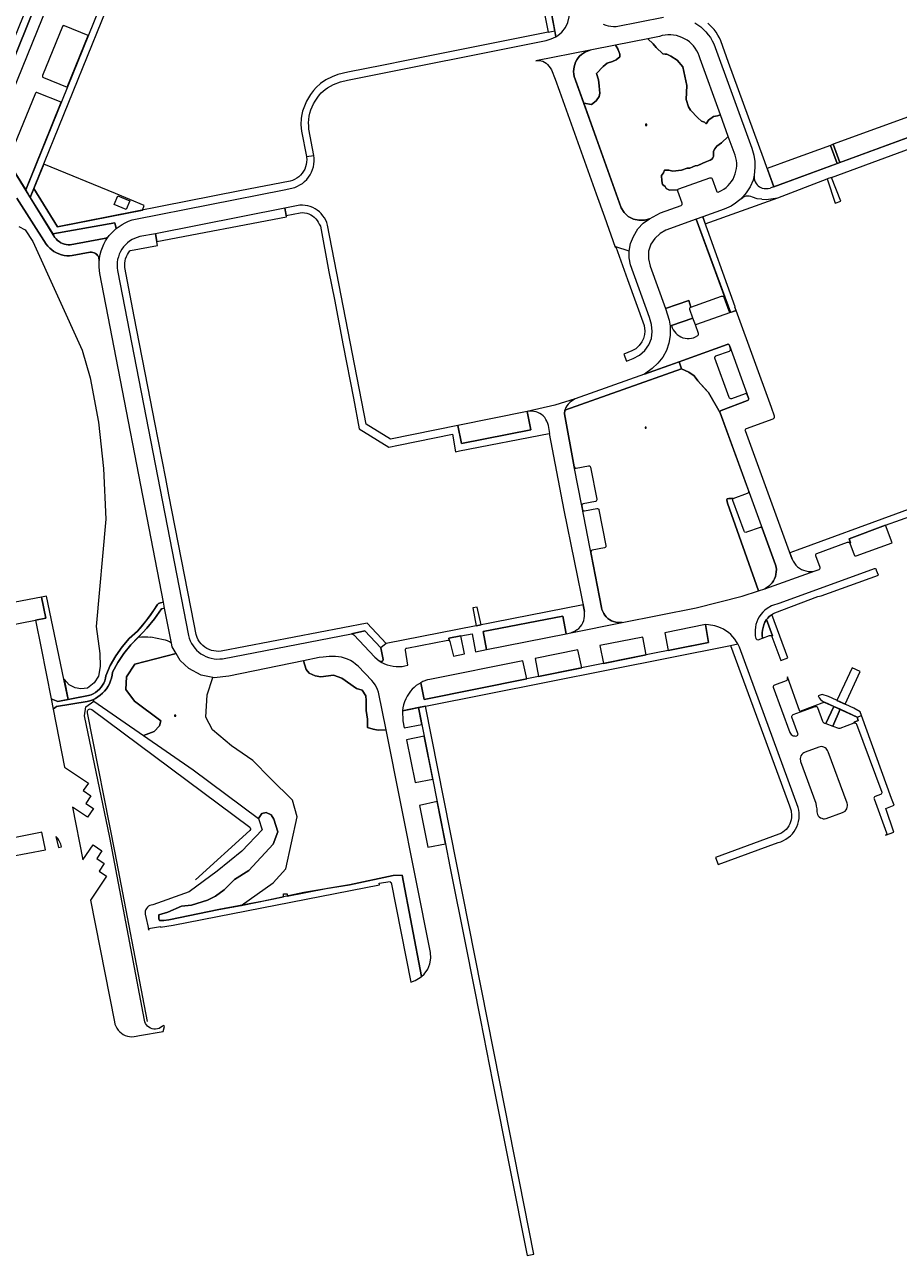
# Model space of a CAD drawing. Header units: metres. Extents: x 209813 to 223847, y 571801 to 587119.
# Tile 246 of 256: x 222779 to 223020, y 572695 to 573034. Entities that reach past the tile are written whole.
import ezdxf
from ezdxf.enums import TextEntityAlignment as Align

# ---------------------------------------------------------------- set-up
doc = ezdxf.new("R2010")
doc.units = ezdxf.units.M
for name, color, linetype, lineweight in [('B-RO-GK-BESCHOEIING-G', 8, 'GK-BESCHOEIING', 0), ('B-RO-GR-BEPLANTING_CULTUUR_HEESTERS-GV', 8, 'Continuous', 0), ('B-RO-GR-BEPLANTING_CULTUUR_ROOS-GV', 8, 'Continuous', 0), ('B-RO-GR-GROENVOORZIENING-GV', 8, 'Continuous', 0), ('B-RO-IE-MEUBILAIR_WEGMEUBILAIR-S', 8, 'Continuous', 0), ('B-RO-OG-TERREIN_CULTUURSCHEIDING-GV', 8, 'Continuous', 0), ('B-RO-VH-VERHARDING_HALFVERHARDING_SCHELP-GV', 8, 'Continuous', 0), ('B-RO-VH-VERHARDING_TEGEL-GV', 8, 'Continuous', 0)]:
    doc.layers.add(name, color=color, linetype=linetype, lineweight=lineweight)
doc.styles.add('NLCS-ISO', font='txt')
doc.linetypes.add('GK-BESCHOEIING', pattern='A,30,-5,[1,NLCS.shx,S=1,R=0,X=0,Y=0],-5', length=40)

# ---------------------------------------------------------------- blocks, each defined once
blk = doc.blocks.new('SIE-WEG_SPEELTOESTEL-SO')
at = {"flags": 128}
blk.add_lwpolyline([(-0.75, -0.75), (0.75, -0.75), (0.75, 0.75), (-0.75, 0.75)], close=True, dxfattribs=at)
at = {"style": 'NLCS-ISO'}
blk.add_text('SPT', height=0.45, dxfattribs=at).set_placement((0, 0), align=Align.MIDDLE_CENTER)

msp = doc.modelspace()

# ---------------------------------------------------------------- linework, layer by layer
at = {"layer": 'B-RO-GK-BESCHOEIING-G'}
for points in [[(222796.547, 572844.39, -0.7578243), (222797.676, 572845.281)], [(222841.191, 572812.891, -0.392853), (222841.244, 572811.978)]]:
    msp.add_lwpolyline(points, format="xyb", dxfattribs=at)
at = {"layer": 'B-RO-GK-BESCHOEIING-G', "flags": 128}
for points in [[(222797.676, 572845.281), (222841.191, 572812.891)], [(222813.049, 572759.372), (222804.132, 572805.824), (222796.547, 572844.39)], [(222841.244, 572811.978), (222826.211, 572798.399)]]:
    msp.add_lwpolyline(points, dxfattribs=at)
at = {"layer": 'B-RO-GR-BEPLANTING_CULTUUR_HEESTERS-GV', "flags": 128}
for points in [[(222933.167, 573012.102), (222935.256, 573011.811), (222936.541, 573012.751), (222937.324, 573014.005), (222937.512, 573014.882), (222937.418, 573015.822), (222937.387, 573016.888), (222937.199, 573018.548), (222936.635, 573020.303), (222938.483, 573022.277), (222939.611, 573023.186), (222941.021, 573023.593), (222942.087, 573024.063), (222943.027, 573024.909), (222943.089, 573025.661), (222942.807, 573026.382), (222942.212, 573027.573), (222941.881, 573028.102), (222934.867, 573026.706), (222933.609, 573026.256), (222933.027, 573025.927), (222932.485, 573025.533), (222931.992, 573025.081), (222931.554, 573024.575), (222931.176, 573024.022), (222930.864, 573023.431), (222930.621, 573022.807), (222930.45, 573022.16), (222930.354, 573021.498), (222930.335, 573020.829), (222930.391, 573020.162), (222930.523, 573019.506)], [(222950.753, 573029.868), (222952.223, 573028.434), (222953.069, 573027.463), (222954.887, 573025.74), (222955.545, 573025.646), (222956.007, 573025.653), (222957.049, 573025.113), (222958.804, 573023.953), (222960.402, 573022.105), (222961.467, 573017.029), (222961.342, 573013.175), (222961.968, 573011.106), (222962.47, 573010.229), (222964.506, 573008.067), (222965.509, 573007.158), (222966.324, 573006.876), (222966.825, 573006.469), (222967.42, 573007.503), (222968.862, 573008.506), (222969.959, 573008.662), (222970.738, 573008.942), (222965.134, 573024.371), (222964.904, 573025.133), (222964.606, 573025.87), (222964.241, 573026.577), (222963.814, 573027.248), (222963.327, 573027.877), (222962.785, 573028.459), (222962.192, 573028.99), (222961.553, 573029.464), (222960.873, 573029.877), (222960.159, 573030.227), (222959.415, 573030.51), (222958.649, 573030.724), (222957.867, 573030.868), (222957.074, 573030.939), (222956.279, 573030.938), (222955.487, 573030.864), (222954.704, 573030.718), (222953.939, 573030.502)], [(222972.911, 573002.937), (222971.004, 573001.244), (222969.755, 573000.29), (222969.167, 572999.556), (222968.874, 572998.896), (222968.8, 572998.162), (222968.8, 572997.501), (222968.653, 572997.061), (222968.359, 572996.694), (222967.919, 572996.473), (222965.862, 572995.666), (222964.539, 572995.006), (222963.805, 572994.859), (222963.144, 572994.639), (222962.336, 572994.272), (222961.601, 572994.272), (222959.985, 572993.684), (222957.634, 572993.391), (222956.532, 572993.684), (222955.357, 572993.684), (222955.063, 572992.95), (222954.549, 572992.216), (222954.622, 572990.749), (222954.842, 572989.721), (222955.577, 572989.207), (222955.797, 572988.693), (222956.679, 572988.18), (222959.023, 572988.302), (222959.142, 572988.46), (222959.314, 572988.56), (222967.799, 572991.604), (222967.993, 572991.632), (222968.182, 572991.584), (222968.339, 572991.467), (222968.438, 572991.298), (222969.621, 572988.005), (222969.694, 572987.866), (222969.808, 572987.76), (222970.101, 572987.684), (222971.022, 572988.101), (222971.671, 572988.495), (222972.279, 572988.948), (222972.842, 572989.456), (222973.355, 572990.014), (222973.814, 572990.619), (222974.213, 572991.263), (222974.551, 572991.943), (222974.823, 572992.65), (222975.028, 572993.381), (222975.163, 572994.127), (222975.227, 572994.883), (222975.22, 572995.641), (222975.143, 572996.396), (222974.994, 572997.139), (222974.777, 572997.866)], [(222804.198, 572987.241), (222784.471, 572995.354), (222781.745, 572988.62), (222788.222, 572978.111), (222811.697, 572982.735), (222812.135, 572983.976)], [(222808.173, 572985.241), (222807.18, 572982.89), (222803.857, 572984.291), (222804.847, 572986.642)], [(222850.811, 572983.211), (222815.241, 572976.223), (222815.641, 572974.047), (222851.267, 572980.894)], [(222957.318, 572950.909), (222963.172, 572952.984), (222962.3, 572955.344), (222962.277, 572955.538), (222962.324, 572955.727), (222962.436, 572955.887), (222962.618, 572956.003), (222962.019, 572957.804), (222955.581, 572955.659), (222956.659, 572952.439), (222956.892, 572950.758)], [(222960.067, 572939.034), (222962.038, 572938.114), (222963.495, 572937.095), (222964.514, 572935.712), (222966.918, 572933.092), (222967.428, 572932.51), (222970.653, 572926.945), (222970.623, 572927.135), (222970.666, 572927.323), (222970.776, 572927.48), (222970.938, 572927.585), (222978.216, 572930.314), (222978.379, 572930.417), (222978.491, 572930.574), (222978.538, 572930.76), (222978.512, 572930.951), (222978.144, 572931.959), (222978.034, 572932.093), (222977.885, 572932.182), (222977.715, 572932.215), (222977.544, 572932.189), (222973.799, 572930.805), (222973.604, 572930.785), (222973.415, 572930.84), (222973.261, 572930.962), (222973.163, 572931.132), (222969.228, 572941.928), (222969.202, 572942.116), (222969.243, 572942.301), (222969.347, 572942.46), (222969.501, 572942.571), (222973.272, 572943.927), (222973.435, 572944.028), (222973.545, 572944.184), (222973.552, 572944.558), (222973.229, 572945.453), (222973.162, 572945.593), (222973.052, 572945.704), (222972.912, 572945.772), (222972.757, 572945.791), (222972.605, 572945.758), (222959.344, 572940.977)], [(222898.473, 572923.422), (222899.443, 572918.491), (222918.576, 572922.205), (222917.518, 572927.259)], [(222977.887, 572894.04), (222977.692, 572894.014), (222977.501, 572894.062), (222977.342, 572894.179), (222977.238, 572894.346), (222974.15, 572902.787), (222974.126, 572902.98), (222974.173, 572903.169), (222974.284, 572903.329), (222973.068, 572903.332), (222972.631, 572903.259), (222972.468, 572902.932), (222972.7, 572902.082), (222981.212, 572877.926), (222982.94, 572878.495), (222983.51, 572878.81), (222984.041, 572879.189), (222984.523, 572879.626), (222984.952, 572880.116), (222985.322, 572880.653), (222985.627, 572881.229), (222985.863, 572881.836), (222986.028, 572882.466), (222986.119, 572883.112), (222986.134, 572883.763), (222986.074, 572884.412), (222985.94, 572885.049), (222982.245, 572895.185), (222982.132, 572895.308), (222981.986, 572895.389), (222981.821, 572895.419), (222981.656, 572895.394)], [(223016.192, 572895.965), (223006.159, 572892.266), (223006.575, 572891.098), (223006.358, 572891.016), (223007.525, 572887.836), (223007.623, 572887.673), (223007.776, 572887.56), (223007.961, 572887.514), (223008.145, 572887.541), (223017.972, 572891.122)], [(222906.375, 572861.765), (222928.297, 572866.115), (222927.322, 572870.982), (222905.444, 572866.725)], [(222982.335, 572864.925), (222984.289, 572865.654), (222984.478, 572865.678), (222984.662, 572865.627), (222984.813, 572865.51), (222984.906, 572865.343), (222985.044, 572865.578), (222983.434, 572869.997), (222982.994, 572869.264), (222982.695, 572868.583), (222982.47, 572867.875), (222982.319, 572867.147), (222982.247, 572866.407), (222982.252, 572865.664)], [(222877.253, 572862.257), (222872.852, 572866.962), (222869.176, 572866.115), (222869.518, 572866.033), (222869.864, 572865.816), (222875.619, 572859.685), (222876.807, 572858.64), (222877.297, 572858.469), (222877.558, 572858.489), (222877.727, 572858.569), (222877.849, 572858.71), (222877.903, 572858.889), (222877.88, 572859.074)], [(222900.262, 572860.555), (222899.277, 572865.518), (222896.001, 572864.886), (222896.082, 572864.265), (222896.246, 572863.971), (222897.288, 572859.944)], [(222863.04, 572859.819), (222861.428, 572859.706), (222860.272, 572859.576), (222855.944, 572858.679), (222856.756, 572856.243), (222857.56, 572855.261), (222859.168, 572854.547), (222860.776, 572854.279), (222864.223, 572854.705), (222866.548, 572853.871), (222870.542, 572851.009), (222872.092, 572850.592), (222873.105, 572849.042), (222873.254, 572847.731), (222873.254, 572844.959), (222873.552, 572842.604), (222873.582, 572840.339), (222875.176, 572839.852), (222876.516, 572839.584), (222878.703, 572839.684), (222876.606, 572850.052), (222876.354, 572850.746), (222876.045, 572851.417), (222875.681, 572852.059), (222875.264, 572852.668), (222874.798, 572853.241), (222870.991, 572857.215), (222870.336, 572857.778), (222869.634, 572858.282), (222868.891, 572858.722), (222868.113, 572859.096), (222867.305, 572859.4), (222866.473, 572859.633), (222865.624, 572859.792), (222864.765, 572859.876), (222863.901, 572859.885)], [(222999.09, 572841.728), (222999.248, 572841.599), (222999.431, 572841.508), (222999.772, 572841.388), (223001.986, 572846.128), (222999.43, 572847.255), (222992.62, 572844.758), (222989.173, 572854.227), (222989.137, 572853.815), (222989.152, 572853.621), (222989.103, 572853.432), (222988.995, 572853.27), (222988.84, 572853.152), (222985.642, 572851.983), (222985.485, 572851.885), (222985.368, 572851.742), (222985.304, 572851.568), (222985.3, 572851.383), (222989.873, 572838.968), (222990.222, 572838.41), (222990.479, 572838.202), (222990.775, 572838.055), (222991.097, 572837.977), (222991.428, 572837.972), (222991.752, 572838.039), (222991.897, 572838.108), (222992.012, 572838.219), (222992.086, 572838.362), (222992.111, 572838.52), (222992.084, 572838.678), (222990.442, 572843.202), (222990.423, 572843.393), (222990.47, 572843.579), (222990.579, 572843.737), (222990.735, 572843.848), (222996.865, 572846.081), (222997.051, 572846.115), (222997.236, 572846.076), (222997.392, 572845.969), (222997.495, 572845.81), (222998.878, 572842.073), (222998.965, 572841.889)], [(223008.356, 572843.163), (223003.742, 572845.315), (223001.662, 572840.713), (223003.259, 572840.136), (223003.459, 572840.11), (223003.66, 572840.13), (223007.577, 572841.564), (223007.523, 572841.778), (223008.701, 572842.208)], [(222994.078, 572833.546), (222993.716, 572833.383), (222993.392, 572833.153), (222993.12, 572832.864), (222992.908, 572832.528), (222992.766, 572832.157), (222992.698, 572831.766), (222992.795, 572830.981), (222996.968, 572819.483), (222997.139, 572818.708), (222997.239, 572817.921), (222997.266, 572817.128), (222997.468, 572816.36), (222997.675, 572816.019), (222997.944, 572815.724), (222998.265, 572815.487), (222998.625, 572815.316), (222999.012, 572815.217), (222999.41, 572815.194), (222999.806, 572815.249), (223004.364, 572816.933), (223004.727, 572817.098), (223005.049, 572817.333), (223005.319, 572817.626), (223005.525, 572817.968), (223005.66, 572818.343), (223005.717, 572818.737), (223005.695, 572819.135), (223005.594, 572819.521), (223000.368, 572833.635), (223000.242, 572833.967), (223000.059, 572834.27), (222999.823, 572834.535), (222999.543, 572834.753), (222999.228, 572834.916), (222998.889, 572835.02), (222998.537, 572835.06), (222998.183, 572835.036), (222997.839, 572834.947)], [(222844.51, 572816.679), (222843.569, 572815.232), (222844.615, 572812.189), (222839.009, 572806.277), (222832.237, 572800.809), (222824.503, 572795.126), (222814.496, 572791.492), (222814.091, 572791.436), (222813.703, 572791.306), (222813.345, 572791.109), (222813.03, 572790.849), (222812.766, 572790.536), (222812.564, 572790.18), (222812.431, 572789.794), (222812.37, 572789.39), (222812.384, 572788.981), (222813.366, 572784.538), (222813.285, 572785.038), (222816.618, 572785.579), (222816.657, 572785.338), (222820.141, 572785.87), (222876.907, 572797.027), (222876.841, 572797.492), (222879.873, 572797.923), (222879.916, 572797.618), (222880.077, 572797.65), (222885.482, 572770.188), (222886.761, 572770.706), (222888.11, 572771.5), (222888.503, 572771.817), (222883.182, 572799.649), (222880.696, 572799.569), (222868.637, 572796.981), (222856.042, 572794.928), (222844.966, 572792.519), (222832.639, 572790.198), (222818.883, 572787.342), (222817.543, 572787.164), (222816.382, 572787.164), (222816.114, 572787.699), (222816.203, 572788.77), (222818.615, 572789.484), (222822.367, 572791.18), (222825.136, 572791.448), (222829.513, 572792.786), (222831.746, 572793.857), (222834.158, 572795.642), (222837.016, 572798.498), (222840.946, 572800.997), (222847.646, 572808.226), (222848.896, 572811.618), (222847.815, 572815.072), (222847.1, 572816.322), (222845.671, 572816.946)], [(222768.714, 572808.499), (222770.316, 572803.862), (222785.006, 572806.615), (222783.974, 572811.492), (222783.601, 572811.432)], [(222787.809, 572810.288), (222788.505, 572807.271), (222789.357, 572807.431), (222789.167, 572808.211), (222788.952, 572808.752), (222788.675, 572809.263), (222788.338, 572809.738), (222787.947, 572810.169)]]:
    msp.add_lwpolyline(points, close=True, dxfattribs=at)
for points in [[(222810.48, 572865.156), (222808.424, 572863.062), (222806.517, 572860.709), (222804.844, 572858.185), (222803.42, 572855.513), (222803.312, 572854.703), (222803.131, 572853.906), (222802.88, 572853.129), (222802.56, 572852.377), (222802.174, 572851.657), (222801.726, 572850.974), (222801.218, 572850.334), (222800.655, 572849.741), (222800.041, 572849.202), (222799.382, 572848.72), (222798.682, 572848.298), (222797.951, 572847.944), (222798.265, 572847.534), (222811.948, 572838.106)], [(222811.948, 572838.106), (222814.876, 572839.245), (222816.376, 572840.745), (222816.749, 572842.169), (222809.432, 572847.549), (222807.035, 572850.743), (222807.245, 572854.246), (222809.516, 572857.776), (222820.898, 572860.659), (222819.807, 572862.538), (222819.615, 572863.531)], [(222817.427, 572864.482), (222813.982, 572865.192)]]:
    msp.add_lwpolyline(points, dxfattribs=at)
at = {"layer": 'B-RO-GR-BEPLANTING_CULTUUR_HEESTERS-GV'}
msp.add_lwpolyline([(222819.615, 572863.531, 0.1163052), (222817.427, 572864.482)], format="xyb", dxfattribs=at)
at = {"layer": 'B-RO-GR-BEPLANTING_CULTUUR_ROOS-GV', "flags": 128}
msp.add_lwpolyline([(222782.232, 572869.829), (222785.051, 572870.404), (222783.882, 572876.179), (222733.007, 572866.531), (222732.894, 572865.956), (222732.86, 572865.371), (222732.906, 572864.788), (222733.03, 572864.215), (222733.23, 572863.665), (222733.504, 572863.147), (222733.844, 572862.67), (222734.247, 572862.245), (222734.703, 572861.877), (222735.205, 572861.575), (222735.743, 572861.344), (222736.308, 572861.187), (222736.888, 572861.109), (222737.474, 572861.11), (222738.054, 572861.19)], close=True, dxfattribs=at)
at = {"layer": 'B-RO-GR-GROENVOORZIENING-GV', "flags": 128}
msp.add_lwpolyline([(222989.267, 572859.443), (222984.926, 572871.4), (222984.676, 572871.234), (222984.194, 572870.838), (222983.755, 572870.395), (222983.434, 572869.997), (222985.044, 572865.578), (222984.906, 572865.343), (222987.335, 572858.724)], close=True, dxfattribs=at)
at = {"layer": 'B-RO-OG-TERREIN_CULTUURSCHEIDING-GV', "flags": 128}
for points in [[(222766.615, 573000.94), (222769.188, 572999.522), (222770.594, 573002.269), (222771.702, 573004.958), (222795.104, 573062.8), (222798.169, 573068.591), (222798.806, 573069.885), (222799.019, 573070.576), (222799.158, 573071.285), (222799.222, 573072.004), (222799.21, 573072.726), (222799.122, 573073.443), (222798.96, 573074.147), (222798.724, 573074.829), (222798.418, 573075.484), (222798.045, 573076.102), (222797.609, 573076.678), (222797.146, 573076.287), (222768.862, 573006.348)], [(222924.341, 573036.35), (222925.452, 573030.403), (222925.997, 573030.775), (222927.083, 573031.715), (222928.075, 573032.937), (222928.75, 573034.354), (222929.133, 573035.863), (222929.278, 573037.333)], [(222784.424, 573019.159), (222790.945, 573016.518), (222796.73, 573030.801), (222790.222, 573033.435), (222790.053, 573033.48), (222789.879, 573033.461), (222789.724, 573033.381), (222789.607, 573033.251), (222784.164, 573019.788), (222784.135, 573019.605), (222784.173, 573019.423), (222784.274, 573019.268)], [(222959.004, 572987.913), (222958.974, 572988.109), (222959.013, 572988.261), (222956.679, 572988.18), (222955.797, 572988.693), (222955.577, 572989.207), (222954.842, 572989.721), (222954.622, 572990.749), (222954.549, 572992.216), (222955.063, 572992.95), (222955.357, 572993.684), (222956.532, 572993.684), (222957.634, 572993.391), (222959.985, 572993.684), (222961.601, 572994.272), (222962.336, 572994.272), (222963.144, 572994.639), (222963.805, 572994.859), (222964.539, 572995.006), (222966.743, 572996.033), (222967.919, 572996.473), (222968.359, 572996.694), (222968.653, 572997.061), (222968.8, 572997.501), (222968.8, 572998.162), (222968.874, 572998.896), (222969.167, 572999.556), (222969.755, 573000.29), (222971.004, 573001.244), (222972.911, 573002.937), (222970.738, 573008.942), (222969.959, 573008.662), (222968.862, 573008.506), (222967.42, 573007.503), (222966.825, 573006.469), (222966.324, 573006.876), (222965.509, 573007.158), (222964.506, 573008.067), (222962.47, 573010.229), (222961.968, 573011.106), (222961.342, 573013.175), (222961.467, 573017.029), (222960.402, 573022.105), (222958.804, 573023.953), (222957.049, 573025.113), (222956.007, 573025.653), (222955.545, 573025.646), (222954.887, 573025.74), (222953.069, 573027.463), (222952.223, 573028.434), (222950.753, 573029.868), (222941.881, 573028.102), (222942.463, 573027.103), (222942.807, 573026.382), (222943.089, 573025.661), (222943.027, 573024.909), (222942.087, 573024.063), (222941.021, 573023.593), (222939.611, 573023.186), (222938.483, 573022.277), (222936.635, 573020.303), (222937.199, 573018.548), (222937.387, 573016.888), (222937.418, 573015.822), (222937.512, 573014.882), (222937.324, 573014.005), (222936.541, 573012.751), (222935.256, 573011.811), (222933.167, 573012.102), (222936.57, 573002.573), (222943.464, 572983.379), (222944.234, 572982.036), (222945.39, 572980.971), (222946.772, 572980.259), (222948.3, 572979.943), (222949.857, 572979.953), (222951.231, 572980.34), (222954.228, 572981.981), (222959.899, 572984.017), (222960.174, 572984.241), (222960.227, 572984.413), (222960.211, 572984.593)], [(222782.759, 573015.026), (222782.597, 573015.068), (222782.43, 573015.05), (222782.281, 573014.975), (222782.167, 573014.852), (222776.287, 573000.313), (222775.294, 572998.485), (222775.16, 572997.907), (222775.09, 572997.319), (222775.085, 572996.726), (222775.145, 572996.136), (222775.27, 572995.556), (222775.458, 572994.993), (222775.706, 572994.455), (222779.507, 572988.28), (222789.28, 573012.406)], [(223037.439, 573008.194), (223038.23, 573008.287), (223039.312, 573008.206), (223038.898, 573014.379), (223001.81, 573000.811), (223003.604, 572995.802), (223033.861, 573006.919), (223036.689, 573007.975)], [(222983.62, 572994.135), (222985.422, 572989.118), (223002.848, 572995.524), (223001.024, 573000.522), (222990.097, 572996.508)], [(222787.552, 572975.212), (222787.881, 572974.774), (222788.261, 572974.378), (222788.685, 572974.031), (222789.147, 572973.737), (222789.642, 572973.5), (222790.161, 572973.324), (222790.697, 572973.212), (222791.243, 572973.164), (222791.791, 572973.182), (222801.147, 572974.915), (222801.541, 572975.021), (222801.91, 572975.195), (222802.526, 572975.725), (222803.75, 572977.039), (222804.426, 572977.63), (222804.075, 572979.248), (222786.98, 572976.14)], [(222964.046, 572980.195), (222955.746, 572977.19), (222954.158, 572976.262), (222952.688, 572974.872), (222951.632, 572973.345), (222950.956, 572971.363), (222950.916, 572969.276), (222951.412, 572967.252), (222955.581, 572955.659), (222962.019, 572957.804), (222962.618, 572956.003), (222971.069, 572959.04), (222971.262, 572959.067), (222971.451, 572959.02), (222971.609, 572958.905), (222971.712, 572958.74), (222973.07, 572954.979), (222973.165, 572954.81), (222973.395, 572954.669)], [(222936.73, 572903.154), (222936.74, 572902.961), (222936.676, 572902.777), (222936.548, 572902.632), (222936.374, 572902.546), (222932.961, 572901.89), (222932.788, 572901.809), (222932.656, 572901.671), (222932.581, 572901.496), (222932.574, 572901.305), (222932.757, 572900.326), (222932.898, 572900.045), (222933.029, 572899.954), (222933.182, 572899.91), (222933.341, 572899.919), (222936.716, 572900.582), (222936.911, 572900.579), (222937.092, 572900.505), (222937.233, 572900.37), (222937.316, 572900.193), (222939.213, 572890.373), (222939.219, 572890.18), (222939.155, 572889.997), (222939.03, 572889.85), (222938.86, 572889.758), (222935.43, 572889.089), (222935.253, 572889.014), (222935.119, 572888.876), (222935.053, 572888.505), (222937.984, 572873.38), (222938.126, 572872.795), (222938.335, 572872.23), (222938.608, 572871.694), (222938.942, 572871.194), (222939.333, 572870.735), (222939.774, 572870.326), (222940.26, 572869.971), (222940.784, 572869.675), (222941.339, 572869.442), (222941.917, 572869.275), (222942.511, 572869.177), (222943.713, 572869.192), (222964.086, 572873.22), (222976.684, 572876.47), (222981.212, 572877.926), (222972.7, 572902.082), (222972.468, 572902.932), (222972.631, 572903.259), (222973.068, 572903.332), (222974.284, 572903.329), (222978.216, 572904.778), (222978.384, 572904.869), (222978.502, 572905.019), (222978.551, 572905.204), (222978.523, 572905.393), (222970.653, 572926.945), (222967.428, 572932.51), (222966.408, 572933.602), (222964.514, 572935.712), (222963.495, 572937.095), (222962.038, 572938.114), (222960.067, 572939.034), (222927.934, 572927.609), (222927.787, 572926.613), (222930.471, 572912.074), (222930.624, 572911.805), (222930.757, 572911.722), (222930.909, 572911.686), (222931.065, 572911.702), (222934.41, 572912.369), (222934.603, 572912.372), (222934.785, 572912.305), (222934.93, 572912.178), (222935.02, 572912.006)], [(222783.882, 572876.179), (222785.051, 572870.404), (222782.232, 572869.829), (222783.769, 572862.159), (222786.501, 572848.244), (222788.315, 572847.469), (222791.235, 572848.023), (222790.037, 572853.647), (222785.249, 572876.448)], [(222966.615, 572868.682), (222955.465, 572866.4), (222956.4, 572861.497), (222967.467, 572863.718)], [(222937.549, 572862.86), (222938.516, 572857.916), (222950.328, 572860.29), (222949.345, 572865.187)], [(222811.948, 572838.106), (222825.631, 572828.679), (222843.569, 572815.232), (222844.51, 572816.679), (222845.671, 572816.946), (222847.1, 572816.322), (222847.815, 572815.072), (222848.896, 572811.618), (222847.646, 572808.226), (222840.946, 572800.997), (222837.016, 572798.498), (222834.158, 572795.642), (222831.746, 572793.857), (222829.513, 572792.786), (222825.136, 572791.448), (222822.367, 572791.18), (222818.615, 572789.484), (222816.203, 572788.77), (222816.114, 572787.699), (222816.382, 572787.164), (222817.543, 572787.164), (222818.883, 572787.342), (222832.639, 572790.198), (222838.802, 572791.359), (222847.664, 572797.587), (222851.103, 572801.443), (222854.21, 572815.722), (222852.952, 572820.334), (222846.913, 572826.286), (222842.048, 572831.233), (222836.177, 572835.257), (222830.892, 572839.7), (222829.131, 572843.138), (222829.466, 572849.342), (222831.033, 572854.074), (222827.82, 572854.74), (222824.46, 572856.59), (222821.99, 572858.78), (222820.898, 572860.659), (222809.516, 572857.776), (222807.245, 572854.246), (222807.035, 572850.743), (222809.432, 572847.549), (222816.749, 572842.169), (222816.376, 572840.745), (222814.876, 572839.245)], [(222916.37, 572858.65), (222890.731, 572853.559), (222890.092, 572853.397), (222888.857, 572852.94), (222888.267, 572852.647), (222889.178, 572848.059), (222917.443, 572853.716)], [(222931.494, 572861.662), (222919.732, 572859.325), (222920.636, 572854.344), (222932.589, 572856.722)], [(222797.366, 572792.809), (222803.933, 572759.269), (222804.087, 572758.671), (222804.313, 572758.097), (222804.609, 572757.555), (222804.969, 572757.053), (222805.387, 572756.599), (222805.858, 572756.2), (222806.375, 572755.862), (222806.929, 572755.59), (222807.513, 572755.388), (222808.117, 572755.26), (222808.732, 572755.206), (222809.349, 572755.229), (222809.958, 572755.328), (222810.808, 572755.545), (222817.395, 572756.694), (222817.712, 572757.982), (222817.386, 572758.326), (222817.04, 572757.99), (222816.645, 572757.713), (222816.211, 572757.503), (222815.749, 572757.365), (222815.271, 572757.303), (222814.789, 572757.319), (222814.316, 572757.412), (222813.864, 572757.58), (222813.444, 572757.818), (222813.068, 572758.121), (222812.746, 572758.479), (222812.486, 572758.885), (222812.294, 572759.327), (222812.175, 572759.795), (222802.66, 572810.063), (222795.662, 572843.49), (222796.107, 572846.018), (222798.265, 572847.534), (222797.951, 572847.944), (222797.183, 572847.652), (222796.396, 572847.431), (222787.993, 572846.135), (222787.062, 572845.386), (222790.194, 572829.435), (222796.763, 572825.025), (222795.372, 572822.947), (222797.439, 572821.496), (222796.101, 572819.435), (222798.179, 572818.032), (222796.52, 572815.594), (222792.37, 572818.35), (222795.206, 572803.862), (222798.11, 572808.03), (222800.494, 572806.356), (222799.085, 572804.271), (222801.139, 572802.87), (222799.719, 572800.788), (222801.771, 572799.381)], [(222888.553, 572841.102), (222887.64, 572845.79), (222883.222, 572844.925), (222883.318, 572842.179), (222883.706, 572840.229)], [(222884.349, 572836.897), (222886.675, 572825.17), (222891.552, 572826.071), (222889.203, 572837.939)], [(222892.773, 572819.934), (222887.937, 572818.866), (222890.206, 572807.421), (222895.086, 572808.291)]]:
    msp.add_lwpolyline(points, close=True, dxfattribs=at)
for points in [[(222777.593, 572978.173), (222779.406, 572977.247), (222781.515, 572974.092), (222795.029, 572944.168), (222797.277, 572936.58), (222799.534, 572924.357), (222800.942, 572911.635), (222801.61, 572897.63), (222798.866, 572868.136), (222799.919, 572860.635), (222800.01, 572857.071), (222799.539, 572854.43), (222798.346, 572852.633), (222796.554, 572851.176), (222794.727, 572850.924), (222793.147, 572851.271), (222791.485, 572852.067), (222790.085, 572853.595), (222791.235, 572848.023), (222796.838, 572849.108), (222797.497, 572849.328), (222798.129, 572849.617), (222798.727, 572849.972), (222799.284, 572850.387), (222799.794, 572850.859), (222800.251, 572851.382), (222800.65, 572851.951), (222800.987, 572852.559), (222801.258, 572853.198), (222801.459, 572853.863), (222801.589, 572854.546), (222802.798, 572857.339), (222804.286, 572859.994), (222806.037, 572862.483), (222808.033, 572864.781), (222810.252, 572866.863), (222812.65, 572869.648), (222814.804, 572872.625), (222815.785, 572874.179), (222816.028, 572874.398), (222816.314, 572874.556), (222816.628, 572874.645), (222817.436, 572874.779), (222799.909, 572965.292), (222799.711, 572967.025), (222799.762, 572968.841), (222799.656, 572969.532), (222799.518, 572969.9), (222799.315, 572970.237), (222799.056, 572970.533), (222798.748, 572970.778), (222798.402, 572970.964), (222798.028, 572971.085), (222797.638, 572971.137), (222797.245, 572971.119), (222792.334, 572970.2), (222791.586, 572970.139), (222790.835, 572970.152), (222790.089, 572970.239), (222789.355, 572970.4), (222788.641, 572970.632), (222787.954, 572970.934), (222787.299, 572971.302), (222786.684, 572971.733), (222786.115, 572972.222), (222785.597, 572972.766), (222785.135, 572973.358), (222777.109, 572986.037)], [(222819.615, 572863.531), (222817.745, 572873.18), (222816.926, 572873.004), (222814.989, 572870.259), (222812.859, 572867.66), (222811.755, 572866.452)], [(222811.755, 572866.452), (222810.48, 572865.156)], [(222838.802, 572791.359), (222850.444, 572793.716), (222850.444, 572794.567), (222851.444, 572794.567), (222851.444, 572793.933), (222862.206, 572795.999), (222868.637, 572796.981), (222880.696, 572799.569), (222883.182, 572799.649), (222888.503, 572771.817), (222889.225, 572772.398), (222890.206, 572773.807), (222890.797, 572775.266), (222891.001, 572776.848), (222890.909, 572778.407), (222878.703, 572839.684), (222876.516, 572839.584), (222875.176, 572839.852), (222873.582, 572840.339), (222873.552, 572842.604), (222873.254, 572844.959), (222873.254, 572847.731), (222873.105, 572849.042), (222872.092, 572850.592), (222870.542, 572851.009), (222866.548, 572853.871), (222864.223, 572854.705), (222860.776, 572854.279), (222859.168, 572854.547), (222857.56, 572855.261), (222856.756, 572856.243), (222855.944, 572858.679), (222835.43, 572854.43), (222831.39, 572854), (222831.033, 572854.074)]]:
    msp.add_lwpolyline(points, dxfattribs=at)
at = {"layer": 'B-RO-OG-TERREIN_CULTUURSCHEIDING-GV'}
msp.add_lwpolyline([(222810.48, 572865.156, -0.071969), (222813.982, 572865.192)], format="xyb", dxfattribs=at)
at = {"layer": 'B-RO-VH-VERHARDING_HALFVERHARDING_SCHELP-GV', "flags": 128}
msp.add_lwpolyline([(222810.547, 572865.221), (222812.859, 572867.66), (222814.989, 572870.259), (222816.926, 572873.004), (222817.745, 572873.18), (222817.436, 572874.779), (222816.628, 572874.645), (222816.314, 572874.556), (222816.028, 572874.398), (222815.785, 572874.179), (222813.758, 572871.113), (222811.48, 572868.23), (222810.252, 572866.863), (222808.033, 572864.781), (222806.037, 572862.483), (222804.286, 572859.994), (222802.798, 572857.339), (222801.589, 572854.546), (222801.459, 572853.863), (222801.258, 572853.198), (222800.987, 572852.559), (222800.65, 572851.951), (222800.251, 572851.382), (222799.794, 572850.859), (222799.284, 572850.387), (222798.727, 572849.972), (222798.129, 572849.617), (222797.497, 572849.328), (222796.838, 572849.108), (222788.315, 572847.469), (222786.501, 572848.244), (222787.062, 572845.386), (222787.993, 572846.135), (222796.396, 572847.431), (222797.183, 572847.652), (222797.947, 572847.942), (222798.682, 572848.298), (222799.382, 572848.72), (222800.041, 572849.202), (222800.655, 572849.741), (222801.218, 572850.334), (222801.726, 572850.974), (222802.174, 572851.657), (222802.56, 572852.377), (222802.88, 572853.129), (222803.131, 572853.906), (222803.312, 572854.703), (222803.42, 572855.513), (222804.844, 572858.185), (222806.517, 572860.709), (222808.424, 572863.062)], close=True, dxfattribs=at)
at = {"layer": 'B-RO-VH-VERHARDING_TEGEL-GV', "flags": 128}
for points in [[(222891.258, 573079.791), (222919.698, 573085.501), (222919.347, 573087.039), (222914.45, 573086.369), (222913.025, 573093.308), (222912.378, 573093.399), (222911.726, 573093.438), (222911.077, 573093.396), (222912.547, 573085.963), (222845.291, 573072.603), (222813.133, 573066.235), (222811.724, 573073.306), (222809.934, 573072.461), (222811.194, 573065.89), (222810.89, 573065.838), (222798.142, 573034.286), (222779.507, 572988.28), (222780.774, 572986.222), (222812.299, 573064.094), (222847.668, 573071.078), (222869.591, 573075.442)], [(222929.024, 573039.24), (222923.971, 573038.248), (222920.041, 573058.044), (222919.015, 573063.279), (222914.741, 573084.505), (222912.887, 573084.132), (222918.147, 573057.522), (222923.306, 573031.657), (222925.144, 573032.051), (222924.341, 573036.35), (222929.278, 573037.333)], [(222768.862, 573006.348), (222797.146, 573076.287), (222797.609, 573076.678), (222795.109, 573076.386), (222765.595, 573003.793), (222767.485, 573003.019)], [(223001.024, 573000.522), (223002.848, 572995.524), (223003.604, 572995.802), (223001.81, 573000.811)], [(223003.842, 572985.164), (223001.302, 572991.712), (223000.124, 572991.304), (223002.291, 572984.589)], [(222850.811, 572983.211), (222851.195, 572981.259), (222855.108, 572981.988), (222855.698, 572982.01), (222856.287, 572981.963), (222856.866, 572981.848), (222857.428, 572981.667), (222857.965, 572981.422), (222858.47, 572981.117), (222858.937, 572980.755), (222859.358, 572980.341), (222859.729, 572979.881), (222860.043, 572979.381), (222860.298, 572978.849), (222860.617, 572978.316), (222862.992, 572965.676), (222864.486, 572958.101), (222866.938, 572945.413), (222869.767, 572930.945), (222871.338, 572922.468), (222879.513, 572917.496), (222882.116, 572917.997), (222896.949, 572921.004), (222897.842, 572916.192), (222898.919, 572916.435), (222923.579, 572921.204), (222923.778, 572921.256), (222923.38, 572923.442), (222923.223, 572924.022), (222922.999, 572924.58), (222922.714, 572925.108), (222922.369, 572925.6), (222921.97, 572926.048), (222921.521, 572926.448), (222921.037, 572926.757), (222920.521, 572927.008), (222919.979, 572927.196), (222919.418, 572927.321), (222918.847, 572927.38), (222917.518, 572927.259), (222918.576, 572922.205), (222899.443, 572918.491), (222898.473, 572923.422), (222879.93, 572919.669), (222873.241, 572923.83), (222862.59, 572978.561), (222862.378, 572979.259), (222862.098, 572979.932), (222861.75, 572980.573), (222861.341, 572981.177), (222860.873, 572981.736), (222860.351, 572982.245), (222859.78, 572982.699), (222859.167, 572983.094), (222858.517, 572983.425), (222857.837, 572983.689), (222857.134, 572983.883), (222856.415, 572984.005), (222855.688, 572984.056), (222854.959, 572984.032)], [(222964.046, 572980.195), (222973.502, 572954.639), (222973.694, 572954.662), (222975.041, 572955.048), (222974.685, 572956.026), (222974.842, 572956.089), (222965.865, 572980.847)], [(222944.185, 572943.076), (222944.871, 572941.111), (222946.743, 572941.847), (222948.496, 572942.744), (222949.927, 572944.044), (222951.037, 572945.634), (222951.745, 572947.416), (222951.982, 572949.345), (222951.776, 572951.225), (222951.186, 572953.109), (222945.973, 572967.614), (222945.578, 572969.583), (222945.597, 572971.406), (222941.934, 572972.621), (222945.206, 572963.571), (222949.713, 572950.985), (222949.926, 572949.374), (222949.846, 572948.443), (222949.547, 572947.357), (222949.093, 572946.425), (222948.399, 572945.459), (222947.422, 572944.533), (222946.369, 572943.945)], [(222963.853, 572951.116), (222963.172, 572952.984), (222957.318, 572950.909), (222957.495, 572950.342), (222957.743, 572949.802), (222958.058, 572949.299), (222958.434, 572948.839), (222958.866, 572948.431), (222959.345, 572948.082), (222959.866, 572947.796), (222960.419, 572947.578), (222960.995, 572947.433), (222961.584, 572947.362), (222962.178, 572947.367), (222962.767, 572947.447), (222963.34, 572947.602), (222963.889, 572947.828), (222964.542, 572948.198), (222964.647, 572948.314), (222964.709, 572948.458), (222964.721, 572948.615), (222964.681, 572948.766)], [(222959.344, 572940.977), (222930.733, 572930.761), (222929.709, 572930.163), (222929.256, 572929.779), (222928.851, 572929.345), (222928.499, 572928.866), (222928.206, 572928.35), (222927.934, 572927.609), (222960.067, 572939.034)], [(223013.731, 572883.563), (223013.679, 572883.746), (223013.567, 572883.899), (223013.407, 572884.002), (223013.034, 572884.014), (222987.112, 572874.555), (222984.793, 572873.794), (222983.569, 572873.048), (222982.953, 572872.569), (222982.387, 572872.031), (222981.879, 572871.439), (222981.433, 572870.799), (222981.054, 572870.116), (222980.746, 572869.399), (222980.511, 572868.655), (222980.353, 572867.891), (222980.272, 572867.115), (222980.271, 572866.335), (222980.347, 572865.558), (222980.502, 572864.793), (222980.722, 572864.504), (222981.124, 572864.467), (222982.335, 572864.925), (222982.252, 572865.664), (222982.247, 572866.407), (222982.319, 572867.147), (222982.47, 572867.875), (222982.695, 572868.583), (222982.994, 572869.264), (222983.434, 572869.997), (222983.755, 572870.395), (222984.194, 572870.838), (222984.676, 572871.234), (222985.196, 572871.579), (222985.749, 572871.869), (222997.596, 572876.397), (222998.501, 572876.566), (223014.229, 572882.23)], [(222904.876, 572868.584), (222903.799, 572873.466), (222902.619, 572873.272), (222903.523, 572868.319)], [(222973.482, 572862.911), (222975.537, 572863.322), (222975.205, 572863.921), (222974.73, 572864.625), (222974.194, 572865.286), (222973.603, 572865.897), (222972.961, 572866.453), (222972.273, 572866.952), (222971.544, 572867.389), (222970.779, 572867.76), (222969.985, 572868.063), (222969.167, 572868.295), (222967.493, 572868.599), (222966.615, 572868.682), (222967.467, 572863.718), (222950.328, 572860.29), (222933.849, 572856.972), (222917.443, 572853.716), (222889.178, 572848.059), (222888.267, 572852.647), (222887.626, 572852.265), (222887.018, 572851.834), (222886.446, 572851.355), (222885.914, 572850.832), (222885.426, 572850.268), (222884.527, 572848.948), (222884.131, 572848.193), (222883.8, 572847.408), (222883.537, 572846.598), (222883.344, 572845.768), (222883.222, 572844.925), (222889.548, 572846.163)], [(223005.059, 572846.724), (223009.223, 572855.686), (223006.996, 572856.719), (223002.827, 572847.753)], [(222887.64, 572845.79), (222889.203, 572837.939), (222895.086, 572808.291), (222896.302, 572802.072), (222900.664, 572780.131), (222904.673, 572759.799), (222908.041, 572742.883), (222917.526, 572695.032), (222919.421, 572695.363), (222910.039, 572742.823), (222889.548, 572846.163)], [(222999.772, 572841.388), (223001.662, 572840.713), (223003.742, 572845.315), (223001.986, 572846.128)]]:
    msp.add_lwpolyline(points, close=True, dxfattribs=at)
for points in [[(222938.472, 573033.881), (222939.163, 573033.619), (222939.876, 573033.425), (222940.605, 573033.303), (222941.342, 573033.253), (222942.08, 573033.276), (222955.048, 573035.832)], [(222923.306, 573031.657), (222906.347, 573028.262), (222901.335, 573027.262), (222884.313, 573023.858), (222877.965, 573022.592), (222868.165, 573020.635), (222865.404, 573020.019), (222863.909, 573019.421), (222862.135, 573018.532), (222860.658, 573017.521), (222859.447, 573016.46), (222858.721, 573015.636), (222857.931, 573014.536), (222856.834, 573012.666), (222856.397, 573011.785), (222856.029, 573010.873), (222855.731, 573009.936), (222855.506, 573008.979), (222855.354, 573008.007), (222855.27, 573006.22), (222855.434, 573004.439), (222856.768, 572997.462), (222858.832, 572997.761), (222857.489, 573004.979), (222857.403, 573005.871), (222857.387, 573006.768), (222857.441, 573007.664), (222857.566, 573008.553), (222857.76, 573009.429), (222858.021, 573010.287), (222858.35, 573011.122), (222858.742, 573011.928), (222859.197, 573012.702), (222859.952, 573013.821), (222860.379, 573014.411), (222860.856, 573014.962), (222861.378, 573015.47), (222861.943, 573015.93), (222862.545, 573016.34), (222864.262, 573017.319), (222866.139, 573018.036), (222868.073, 573018.489), (222922.744, 573029.428), (222924.183, 573029.807), (222925.452, 573030.403), (222925.144, 573032.051)], [(222963.677, 573034.237), (222964.516, 573033.704), (222965.312, 573033.108), (222966.06, 573032.453), (222966.756, 573031.742), (222967.395, 573030.981), (222967.974, 573030.172), (222968.489, 573029.322), (222968.938, 573028.434), (222979.375, 572999.734), (222979.969, 572997.802), (222980.174, 572996.105), (222980.175, 572994.4), (222980.019, 572992.351), (222980.04, 572991.416), (222980.15, 572990.961), (222980.314, 572990.492), (222980.544, 572990.051), (222980.837, 572989.65), (222981.137, 572989.36), (222981.47, 572989.109), (222981.831, 572988.901), (222982.215, 572988.738), (222982.756, 572988.642), (222983.304, 572988.61), (222983.852, 572988.642), (222984.393, 572988.739)], [(222985.422, 572989.118), (222982.57, 572997.042), (222972.975, 573023.372), (222970.846, 573029.258), (222970.475, 573030.088), (222970.042, 573030.887), (222969.548, 573031.65), (222968.996, 573032.372), (222967.247, 573034.176)], [(222945.597, 572971.406), (222946.002, 572973.501), (222946.774, 572975.45), (222947.986, 572977.556), (222949.464, 572979.084), (222951.231, 572980.34), (222949.857, 572979.953), (222948.3, 572979.943), (222946.772, 572980.259), (222945.39, 572980.971), (222944.234, 572982.036), (222943.464, 572983.379), (222936.57, 573002.573), (222930.523, 573019.506), (222930.391, 573020.162), (222930.335, 573020.829), (222930.354, 573021.498), (222930.45, 573022.16), (222930.621, 573022.807), (222930.864, 573023.431), (222931.176, 573024.022), (222931.554, 573024.575), (222931.992, 573025.081), (222932.485, 573025.533), (222933.027, 573025.927), (222933.609, 573026.256), (222934.867, 573026.706), (222919.941, 573023.787), (222920.929, 573023.871), (222921.421, 573023.8), (222921.896, 573023.656), (222922.345, 573023.442), (222922.756, 573023.162), (222923.12, 573022.824), (222923.887, 573021.906), (222924.282, 573021.273), (222925.279, 573018.711), (222926.441, 573015.413), (222936.554, 572987.209), (222938.826, 572980.831), (222941.782, 572972.555), (222941.934, 572972.621)], [(223001.302, 572991.712), (223037.684, 573005.106), (223044.239, 573005.474), (223044.433, 573005.454), (223044.604, 573005.358), (223044.826, 573004.805), (223044.382, 573011.469), (223044.277, 573010.516), (223044.111, 573010.065), (223043.874, 573009.646), (223043.573, 573009.271), (223043.216, 573008.95), (223042.811, 573008.69), (223042.414, 573008.514), (223041.996, 573008.398), (223039.312, 573008.206), (223038.23, 573008.287), (223037.439, 573008.194), (223036.689, 573007.975), (223033.861, 573006.919), (222985.422, 572989.118), (222984.919, 572988.898), (222984.393, 572988.739)], [(222856.768, 572997.462), (222856.8, 572997.287), (222856.856, 572996.615), (222856.834, 572995.94), (222856.736, 572995.273), (222856.562, 572994.621), (222856.315, 572993.993), (222855.998, 572993.398), (222855.615, 572992.842), (222855.172, 572992.334), (222854.673, 572991.88), (222854.125, 572991.486), (222853.537, 572991.156), (222852.914, 572990.896), (222852.266, 572990.709), (222838.464, 572988.007), (222788.222, 572978.111), (222781.745, 572988.62), (222780.774, 572986.222), (222786.98, 572976.14), (222804.075, 572979.248), (222804.426, 572977.63), (222805.219, 572978.233), (222806.055, 572978.774), (222806.93, 572979.249), (222807.839, 572979.656), (222808.777, 572979.992), (222809.737, 572980.256), (222850.663, 572988.276), (222853.578, 572988.953), (222854.313, 572989.255), (222855.014, 572989.627), (222855.676, 572990.068), (222856.29, 572990.571), (222856.852, 572991.133), (222857.355, 572991.747), (222857.795, 572992.408), (222858.168, 572993.11), (222858.469, 572993.845), (222858.697, 572994.606), (222858.848, 572995.386), (222858.921, 572996.177), (222858.916, 572996.971), (222858.832, 572997.761)], [(222777.109, 572986.037), (222785.135, 572973.358), (222785.597, 572972.766), (222786.115, 572972.222), (222786.684, 572971.733), (222787.299, 572971.302), (222787.954, 572970.934), (222788.641, 572970.632), (222789.355, 572970.4), (222790.089, 572970.239), (222790.835, 572970.152), (222791.586, 572970.139), (222792.334, 572970.2), (222797.245, 572971.119), (222797.638, 572971.137), (222798.028, 572971.085), (222798.402, 572970.964), (222798.748, 572970.778), (222799.056, 572970.533), (222799.315, 572970.237), (222799.518, 572969.9), (222799.656, 572969.532), (222799.762, 572968.841), (222799.832, 572969.505), (222800.016, 572970.498), (222800.276, 572971.474), (222800.611, 572972.427), (222801.019, 572973.352), (222801.498, 572974.241), (222802.044, 572975.091), (222802.526, 572975.725), (222801.91, 572975.195), (222801.541, 572975.021), (222801.147, 572974.915), (222791.791, 572973.182), (222791.243, 572973.164), (222790.697, 572973.212), (222790.161, 572973.324), (222789.642, 572973.5), (222789.147, 572973.737), (222788.685, 572974.031), (222788.261, 572974.378), (222787.881, 572974.774), (222787.552, 572975.212), (222775.706, 572994.455)], [(222980.019, 572992.351), (222979.752, 572990.914), (222978.952, 572989.142), (222977.837, 572987.508), (222976.498, 572985.894), (222976.878, 572986.169)], [(222982.175, 572985.683), (222983.372, 572985.663), (222986.515, 572986.08), (223000.124, 572991.304)], [(222982.175, 572985.683), (222980.841, 572985.842), (222979.571, 572986.247), (222979.139, 572986.428), (222978.682, 572986.534), (222978.214, 572986.56), (222977.749, 572986.506), (222977.299, 572986.375), (222976.878, 572986.169), (222974.926, 572984.588), (222973.706, 572983.819), (222971.813, 572982.979), (222965.865, 572980.847), (222966.569, 572978.907), (222986.515, 572986.08)], [(222878.776, 572863.475), (222873.536, 572869.049), (222833.346, 572861.316), (222832.665, 572861.261), (222831.982, 572861.279), (222831.305, 572861.371), (222830.642, 572861.535), (222830, 572861.77), (222829.388, 572862.073), (222828.812, 572862.44), (222828.278, 572862.867), (222827.794, 572863.349), (222827.365, 572863.88), (222826.995, 572864.455), (222826.69, 572865.066), (222826.44, 572865.866), (222825.841, 572868.798), (222818.938, 572904.31), (222818.064, 572908.884), (222815.072, 572924.279), (222813.908, 572930.372), (222809.409, 572953.423), (222806.786, 572966.918), (222806.756, 572967.527), (222806.787, 572968.135), (222806.878, 572968.737), (222807.028, 572969.327), (222807.236, 572969.899), (222807.5, 572970.448), (222807.826, 572970.98), (222808.204, 572971.476), (222808.326, 572971.607), (222815.836, 572972.986), (222815.241, 572976.223), (222810.928, 572975.405), (222810.186, 572975.199), (222809.467, 572974.923), (222808.778, 572974.579), (222808.125, 572974.171), (222807.514, 572973.702), (222806.951, 572973.177), (222806.441, 572972.601), (222805.988, 572971.978), (222805.597, 572971.315), (222805.271, 572970.617), (222805.014, 572969.891), (222804.827, 572969.144), (222804.713, 572968.383), (222804.672, 572967.614), (222804.705, 572966.845), (222804.811, 572966.082), (222824.345, 572865.638), (222824.55, 572864.888), (222824.824, 572864.16), (222825.166, 572863.462), (222825.571, 572862.798), (222826.037, 572862.175), (222826.559, 572861.599), (222827.132, 572861.074), (222827.753, 572860.605), (222828.414, 572860.197), (222829.111, 572859.852), (222829.837, 572859.574), (222830.586, 572859.365), (222831.352, 572859.227), (222832.127, 572859.162), (222832.904, 572859.169), (222833.678, 572859.25), (222869.176, 572866.115), (222872.852, 572866.962), (222877.253, 572862.257)], [(222990.516, 572886.63), (222977.599, 572921.986), (222977.579, 572922.177), (222977.63, 572922.362), (222977.745, 572922.515), (222977.908, 572922.616), (222985.301, 572925.302), (222985.472, 572925.409), (222985.594, 572925.57), (222985.65, 572925.764), (222985.633, 572925.965), (222984.761, 572928.358), (222975.041, 572955.048), (222963.853, 572951.116)], [(222957.318, 572950.909), (222956.892, 572950.758), (222956.951, 572950.335), (222956.929, 572948.217), (222956.578, 572946.119), (222955.866, 572944.116), (222954.847, 572942.254), (222953.553, 572940.576), (222951.992, 572939.14), (222949.829, 572937.576), (222960.376, 572941.364), (222972.605, 572945.758), (222972.757, 572945.791), (222972.912, 572945.772), (222973.052, 572945.704), (222973.162, 572945.593), (222973.229, 572945.453), (222978.512, 572930.951), (222978.538, 572930.76), (222978.491, 572930.574), (222978.379, 572930.417), (222978.216, 572930.314), (222970.938, 572927.585), (222970.776, 572927.48), (222970.666, 572927.323), (222970.623, 572927.135), (222970.653, 572926.945), (222985.94, 572885.049), (222986.074, 572884.412), (222986.134, 572883.763), (222986.119, 572883.112), (222986.028, 572882.466), (222985.863, 572881.836), (222985.627, 572881.229), (222985.322, 572880.653), (222984.952, 572880.116), (222984.523, 572879.626), (222984.041, 572879.189), (222983.51, 572878.81), (222982.94, 572878.495), (222996.791, 572883.391)], [(222930.733, 572930.761), (222925.182, 572929.027), (222917.518, 572927.259)], [(222931.256, 572867.192), (222930.72, 572866.846), (222930.146, 572866.567), (222929.541, 572866.362), (222943.713, 572869.192), (222942.511, 572869.177), (222941.917, 572869.275), (222941.339, 572869.442), (222940.784, 572869.675), (222940.26, 572869.971), (222939.774, 572870.326), (222939.333, 572870.735), (222938.942, 572871.194), (222938.608, 572871.694), (222938.335, 572872.23), (222938.126, 572872.795), (222937.984, 572873.38), (222932.574, 572901.305), (222930.471, 572912.074), (222927.787, 572926.613), (222927.934, 572927.609)], [(222923.579, 572921.204), (222927.665, 572900.137), (222933.283, 572872.262)], [(223036.6, 572905.516), (223018.916, 572899.002), (222991.906, 572889.144), (222989.883, 572888.381), (222990.516, 572886.63), (222990.79, 572886.051), (222991.131, 572885.508), (222991.533, 572885.009), (222991.992, 572884.562), (222992.501, 572884.172), (222993.051, 572883.844), (222993.638, 572883.585), (222994.25, 572883.396), (222994.881, 572883.281), (222995.52, 572883.242), (222996.16, 572883.279), (222996.791, 572883.391), (222997.88, 572883.776), (222998.039, 572883.875), (222998.149, 572884.027), (222998.194, 572884.209), (222998.166, 572884.394), (222997, 572887.59), (222996.961, 572887.778), (222996.996, 572887.967), (222997.099, 572888.129), (222997.255, 572888.24), (223005.717, 572891.317), (223005.909, 572891.34), (223006.096, 572891.291), (223006.253, 572891.178), (223006.358, 572891.016), (223006.575, 572891.098), (223006.159, 572892.266), (223016.192, 572895.965), (223024.449, 572898.965)], [(222931.256, 572867.192), (222931.746, 572867.603), (222932.181, 572868.07), (222932.556, 572868.587), (222932.864, 572869.146), (222933.101, 572869.739), (222933.263, 572870.356), (222933.348, 572870.989), (222933.355, 572871.628), (222933.283, 572872.262), (222932.915, 572874.088), (222878.776, 572863.475), (222877.253, 572862.257), (222877.88, 572859.074), (222877.903, 572858.889), (222877.849, 572858.71), (222877.727, 572858.569), (222877.558, 572858.489), (222877.297, 572858.469), (222876.807, 572858.64), (222877.52, 572858.229), (222878.265, 572857.878), (222879.037, 572857.59), (222879.829, 572857.366), (222880.637, 572857.209), (222881.456, 572857.119), (222882.279, 572857.097), (222883.101, 572857.143), (222883.917, 572857.257), (222884.72, 572857.438), (222884.016, 572861.607), (222884.011, 572861.765), (222884.057, 572861.916), (222884.148, 572862.045), (222884.276, 572862.137), (222884.427, 572862.184), (222895.67, 572864.381), (222896.082, 572864.265), (222896.001, 572864.886), (222899.277, 572865.518), (222902.411, 572866.123), (222903.335, 572861.171), (222906.375, 572861.765), (222905.444, 572866.725), (222927.322, 572870.982), (222928.297, 572866.115), (222929.541, 572866.362)], [(222973.482, 572862.911), (222989.729, 572818.799), (222990.196, 572817.352), (222990.331, 572816.104), (222990.302, 572815.5), (222990.206, 572814.904), (222990.046, 572814.321), (222989.823, 572813.759), (222989.54, 572813.226), (222989.2, 572812.726), (222988.808, 572812.267), (222988.367, 572811.853), (222987.884, 572811.491), (222987.364, 572811.183), (222986.813, 572810.934), (222969.372, 572804.539), (222970.087, 572802.576), (222986.662, 572808.653), (222987.401, 572808.882), (222988.113, 572809.185), (222988.79, 572809.558), (222989.427, 572809.998), (222990.017, 572810.499), (222990.552, 572811.057), (222991.029, 572811.666), (222991.442, 572812.32), (222991.787, 572813.013), (222992.06, 572813.736), (222992.259, 572814.484), (222992.382, 572815.248), (222992.427, 572816.02), (222992.394, 572816.793), (222992.283, 572817.559), (222992.096, 572818.309), (222975.963, 572862.401), (222975.617, 572863.178), (222975.537, 572863.322)], [(223000.451, 572848.857), (222998.702, 572849.427), (222997.639, 572849.046)], [(223001.986, 572846.128), (223008.354, 572843.167), (223009.529, 572843.575), (223009.223, 572844.614), (223007.434, 572845.62), (223000.451, 572848.857)], [(222999.319, 572847.304), (223001.986, 572846.128)], [(223008.354, 572843.167), (223008.701, 572842.208), (223007.523, 572841.778), (223007.577, 572841.564), (223007.769, 572841.582), (223007.955, 572841.529), (223008.108, 572841.412), (223008.207, 572841.246), (223015.147, 572822.497), (223015.163, 572822.307), (223015.11, 572822.123), (223014.995, 572821.971), (223014.832, 572821.871), (223013.311, 572821.297), (223013.155, 572821.202), (223013.046, 572821.056), (223012.998, 572820.88), (223013.018, 572820.698), (223016.47, 572811.334), (223016.508, 572811.138), (223016.468, 572810.941), (223016.355, 572810.776), (223016.187, 572810.667), (223018.504, 572811.527), (223016.297, 572817.989), (223018.527, 572818.912), (223017.816, 572820.806), (223009.529, 572843.575)]]:
    msp.add_lwpolyline(points, dxfattribs=at)
at = {"layer": 'B-RO-VH-VERHARDING_TEGEL-GV'}
msp.add_lwpolyline([(222997.639, 572849.046, 0.1799746), (222999.319, 572847.304)], format="xyb", dxfattribs=at)

# ---------------------------------------------------------------- block references
at = {"layer": 'B-RO-IE-MEUBILAIR_WEGMEUBILAIR-S', "xscale": 0.2, "yscale": 0.2, "zscale": 0.2}
for p in [(222950.301, 573006.18), (222950.133, 572922.848), (222820.658, 572843.54)]:
    msp.add_blockref('SIE-WEG_SPEELTOESTEL-SO', p, dxfattribs=at)

doc.saveas('drawing.dxf')
